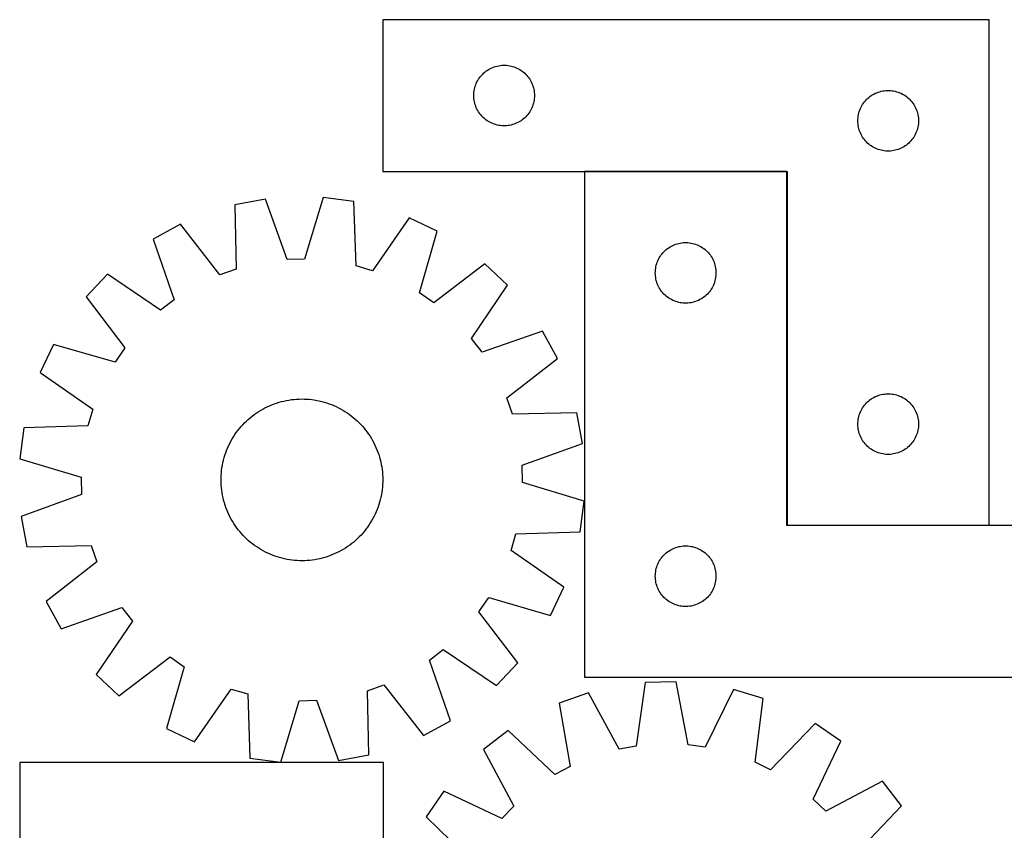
# Model space of a CAD drawing. Header units: millimetres. Extents: x 7 to 1493, y 7 to 2993.
# Tile 8 of 15: x 7 to 494, y 2580 to 2981. Entities that reach past the tile are written whole.
import ezdxf

# ---------------------------------------------------------------- set-up
doc = ezdxf.new("R2010")
doc.units = ezdxf.units.MM
doc.layers.add('COMMON', color=5, linetype='CONTINUOUS', true_color=0x0000ff)
doc.layers.add('CUT', color=7, linetype='CONTINUOUS', true_color=0x000000)

msp = doc.modelspace()

# ---------------------------------------------------------------- linework, layer by layer
at = {"layer": 'COMMON'}
for p, q in [((385.950011, 2905.786586), (285.950011, 2905.786586)), ((386.050012, 2730.886586), (386.050012, 2905.686585)), ((486.150012, 2730.786586), (386.150012, 2730.786586))]:
    msp.add_line(p, q, dxfattribs=at)
at = {"layer": 'CUT'}
for p, q in [((486.150012, 2980.886586), (186.150012, 2980.886586)), ((186.150012, 2980.886586), (186.150012, 2905.886586)), ((486.150012, 2730.886586), (486.150012, 2980.886586)), ((238.42812, 2956.246306), (239.100361, 2956.626768)), ((239.100361, 2956.626768), (239.791296, 2956.97212)), ((239.791296, 2956.97212), (240.499094, 2957.281446)), ((240.499094, 2957.281446), (241.221877, 2957.553925)), ((241.221877, 2957.553925), (241.957728, 2957.788834)), ((241.957728, 2957.788834), (242.704696, 2957.985552)), ((242.704696, 2957.985552), (243.460801, 2958.143555)), ((243.460801, 2958.143555), (244.224037, 2958.262426)), ((244.224037, 2958.262426), (244.99238, 2958.341849)), ((244.99238, 2958.341849), (245.763794, 2958.381613)), ((245.763794, 2958.381613), (246.536231, 2958.381613)), ((246.536231, 2958.381613), (247.307644, 2958.341849)), ((247.307644, 2958.341849), (248.075988, 2958.262426)), ((248.075988, 2958.262426), (248.839224, 2958.143555)), ((248.839224, 2958.143555), (249.595328, 2957.985552)), ((249.595328, 2957.985552), (250.342297, 2957.788834)), ((250.342297, 2957.788834), (251.078148, 2957.553925)), ((251.078148, 2957.553925), (251.800931, 2957.281446)), ((251.800931, 2957.281446), (252.508728, 2956.97212)), ((252.508728, 2956.97212), (253.199663, 2956.626768)), ((253.199663, 2956.626768), (253.871904, 2956.246306)), ((233.493379, 2951.437029), (233.924587, 2952.077903)), ((233.924587, 2952.077903), (234.388215, 2952.695728)), ((234.388215, 2952.695728), (234.883033, 2953.288868)), ((234.883033, 2953.288868), (235.407729, 2953.855749)), ((235.407729, 2953.855749), (235.960912, 2954.394867)), ((235.960912, 2954.394867), (236.541115, 2954.904793)), ((236.541115, 2954.904793), (237.146798, 2955.384175)), ((237.146798, 2955.384175), (237.776356, 2955.831741)), ((237.776356, 2955.831741), (238.42812, 2956.246306)), ((253.871904, 2956.246306), (254.523668, 2955.831741)), ((254.523668, 2955.831741), (255.153227, 2955.384175)), ((255.153227, 2955.384175), (255.75891, 2954.904793)), ((255.75891, 2954.904793), (256.339112, 2954.394867)), ((256.339112, 2954.394867), (256.892295, 2953.855749)), ((256.892295, 2953.855749), (257.416991, 2953.288868)), ((257.416991, 2953.288868), (257.911809, 2952.695728)), ((257.911809, 2952.695728), (258.375437, 2952.077903)), ((258.375437, 2952.077903), (258.806646, 2951.437029)), ((231.467177, 2946.454867), (231.644596, 2947.206653)), ((231.644596, 2947.206653), (231.860482, 2947.948309)), ((231.860482, 2947.948309), (232.11426, 2948.677867)), ((232.11426, 2948.677867), (232.405259, 2949.393395)), ((232.405259, 2949.393395), (232.732706, 2950.092993)), ((232.732706, 2950.092993), (233.095734, 2950.774807)), ((233.095734, 2950.774807), (233.493379, 2951.437029)), ((258.806646, 2951.437029), (259.204291, 2950.774807)), ((259.204291, 2950.774807), (259.567319, 2950.092993)), ((259.567319, 2950.092993), (259.894766, 2949.393395)), ((259.894766, 2949.393395), (260.185765, 2948.677867)), ((260.185765, 2948.677867), (260.439543, 2947.948309)), ((260.439543, 2947.948309), (260.655428, 2947.206653)), ((260.655428, 2947.206653), (260.832848, 2946.454867)), ((231.150012, 2943.386586), (231.169901, 2944.158768)), ((231.169901, 2942.614405), (231.150012, 2943.386586)), ((231.169901, 2944.158768), (231.229514, 2944.928901)), ((231.229514, 2941.844271), (231.169901, 2942.614405)), ((231.229514, 2944.928901), (231.328694, 2945.694945)), ((231.328694, 2945.694945), (231.467177, 2946.454867)), ((260.832848, 2946.454867), (260.971331, 2945.694945)), ((260.971331, 2945.694945), (261.07051, 2944.928901)), ((261.07051, 2944.928901), (261.130124, 2944.158768)), ((261.130124, 2942.614405), (261.07051, 2941.844271)), ((261.130124, 2944.158768), (261.150012, 2943.386586)), ((261.150012, 2943.386586), (261.130124, 2942.614405)), ((425.960912, 2941.894867), (426.541115, 2942.404793)), ((426.541115, 2942.404793), (427.146798, 2942.884175)), ((427.146798, 2942.884175), (427.776356, 2943.331741)), ((427.776356, 2943.331741), (428.42812, 2943.746306)), ((428.42812, 2943.746306), (429.100361, 2944.126768)), ((429.100361, 2944.126768), (429.791296, 2944.47212)), ((429.791296, 2944.47212), (430.499094, 2944.781446)), ((430.499094, 2944.781446), (431.221877, 2945.053925)), ((431.221877, 2945.053925), (431.957728, 2945.288834)), ((431.957728, 2945.288834), (432.704696, 2945.485552)), ((432.704696, 2945.485552), (433.460801, 2945.643555)), ((433.460801, 2945.643555), (434.224037, 2945.762426)), ((434.224037, 2945.762426), (434.99238, 2945.841849)), ((434.99238, 2945.841849), (435.763794, 2945.881613)), ((435.763794, 2945.881613), (436.536231, 2945.881613)), ((436.536231, 2945.881613), (437.307644, 2945.841849)), ((437.307644, 2945.841849), (438.075988, 2945.762426)), ((438.075988, 2945.762426), (438.839224, 2945.643555)), ((438.839224, 2945.643555), (439.595328, 2945.485552)), ((439.595328, 2945.485552), (440.342297, 2945.288834)), ((440.342297, 2945.288834), (441.078148, 2945.053925)), ((441.078148, 2945.053925), (441.800931, 2944.781446)), ((441.800931, 2944.781446), (442.508728, 2944.47212)), ((442.508728, 2944.47212), (443.199663, 2944.126768)), ((443.199663, 2944.126768), (443.871904, 2943.746306)), ((443.871904, 2943.746306), (444.523668, 2943.331741)), ((444.523668, 2943.331741), (445.153227, 2942.884175)), ((445.153227, 2942.884175), (445.75891, 2942.404793)), ((445.75891, 2942.404793), (446.339112, 2941.894867)), ((231.328694, 2941.078228), (231.229514, 2941.844271)), ((231.467177, 2940.318305), (231.328694, 2941.078228)), ((231.644596, 2939.566519), (231.467177, 2940.318305)), ((231.860482, 2938.824864), (231.644596, 2939.566519)), ((232.11426, 2938.095305), (231.860482, 2938.824864)), ((232.405259, 2937.379778), (232.11426, 2938.095305)), ((232.732706, 2936.680179), (232.405259, 2937.379778)), ((259.894766, 2937.379778), (259.567319, 2936.680179)), ((260.185765, 2938.095305), (259.894766, 2937.379778)), ((260.439543, 2938.824864), (260.185765, 2938.095305)), ((260.655428, 2939.566519), (260.439543, 2938.824864)), ((260.832848, 2940.318305), (260.655428, 2939.566519)), ((260.971331, 2941.078228), (260.832848, 2940.318305)), ((261.07051, 2941.844271), (260.971331, 2941.078228)), ((422.405259, 2936.893395), (422.732706, 2937.592993)), ((422.732706, 2937.592993), (423.095734, 2938.274807)), ((423.095734, 2938.274807), (423.493379, 2938.937029)), ((423.493379, 2938.937029), (423.924587, 2939.577903)), ((423.924587, 2939.577903), (424.388215, 2940.195728)), ((424.388215, 2940.195728), (424.883033, 2940.788868)), ((424.883033, 2940.788868), (425.407729, 2941.355749)), ((425.407729, 2941.355749), (425.960912, 2941.894867)), ((446.339112, 2941.894867), (446.892295, 2941.355749)), ((446.892295, 2941.355749), (447.416991, 2940.788868)), ((447.416991, 2940.788868), (447.911809, 2940.195728)), ((447.911809, 2940.195728), (448.375437, 2939.577903)), ((448.375437, 2939.577903), (448.806646, 2938.937029)), ((448.806646, 2938.937029), (449.204291, 2938.274807)), ((449.204291, 2938.274807), (449.567319, 2937.592993)), ((449.567319, 2937.592993), (449.894766, 2936.893395)), ((233.095734, 2935.998365), (232.732706, 2936.680179)), ((233.493379, 2935.336143), (233.095734, 2935.998365)), ((233.924587, 2934.69527), (233.493379, 2935.336143)), ((234.388215, 2934.077444), (233.924587, 2934.69527)), ((234.883033, 2933.484304), (234.388215, 2934.077444)), ((235.407729, 2932.917424), (234.883033, 2933.484304)), ((235.960912, 2932.378306), (235.407729, 2932.917424)), ((236.541115, 2931.86838), (235.960912, 2932.378306)), ((256.339112, 2932.378306), (255.75891, 2931.86838)), ((256.892295, 2932.917424), (256.339112, 2932.378306)), ((257.416991, 2933.484304), (256.892295, 2932.917424)), ((257.911809, 2934.077444), (257.416991, 2933.484304)), ((258.375437, 2934.69527), (257.911809, 2934.077444)), ((258.806646, 2935.336143), (258.375437, 2934.69527)), ((259.204291, 2935.998365), (258.806646, 2935.336143)), ((259.567319, 2936.680179), (259.204291, 2935.998365)), ((421.169901, 2931.658768), (421.229514, 2932.428901)), ((421.229514, 2932.428901), (421.328694, 2933.194945)), ((421.328694, 2933.194945), (421.467177, 2933.954867)), ((421.467177, 2933.954867), (421.644596, 2934.706653)), ((421.644596, 2934.706653), (421.860482, 2935.448309)), ((421.860482, 2935.448309), (422.11426, 2936.177867)), ((422.11426, 2936.177867), (422.405259, 2936.893395)), ((449.894766, 2936.893395), (450.185765, 2936.177867)), ((450.185765, 2936.177867), (450.439543, 2935.448309)), ((450.439543, 2935.448309), (450.655428, 2934.706653)), ((450.655428, 2934.706653), (450.832848, 2933.954867)), ((450.832848, 2933.954867), (450.971331, 2933.194945)), ((450.971331, 2933.194945), (451.07051, 2932.428901)), ((451.07051, 2932.428901), (451.130124, 2931.658768)), ((237.146798, 2931.388998), (236.541115, 2931.86838)), ((237.776356, 2930.941431), (237.146798, 2931.388998)), ((238.42812, 2930.526867), (237.776356, 2930.941431)), ((239.100361, 2930.146404), (238.42812, 2930.526867)), ((239.791296, 2929.801052), (239.100361, 2930.146404)), ((240.499094, 2929.491727), (239.791296, 2929.801052)), ((241.221877, 2929.219248), (240.499094, 2929.491727)), ((241.957728, 2928.984338), (241.221877, 2929.219248)), ((242.704696, 2928.787621), (241.957728, 2928.984338)), ((243.460801, 2928.629617), (242.704696, 2928.787621)), ((244.224037, 2928.510746), (243.460801, 2928.629617)), ((244.99238, 2928.431323), (244.224037, 2928.510746)), ((245.763794, 2928.391559), (244.99238, 2928.431323)), ((246.536231, 2928.391559), (245.763794, 2928.391559)), ((247.307644, 2928.431323), (246.536231, 2928.391559)), ((248.075988, 2928.510746), (247.307644, 2928.431323)), ((248.839224, 2928.629617), (248.075988, 2928.510746)), ((249.595328, 2928.787621), (248.839224, 2928.629617)), ((250.342297, 2928.984338), (249.595328, 2928.787621)), ((251.078148, 2929.219248), (250.342297, 2928.984338)), ((251.800931, 2929.491727), (251.078148, 2929.219248)), ((252.508728, 2929.801052), (251.800931, 2929.491727)), ((253.199663, 2930.146404), (252.508728, 2929.801052)), ((253.871904, 2930.526867), (253.199663, 2930.146404)), ((254.523668, 2930.941431), (253.871904, 2930.526867)), ((255.153227, 2931.388998), (254.523668, 2930.941431)), ((255.75891, 2931.86838), (255.153227, 2931.388998)), ((421.150012, 2930.886586), (421.169901, 2931.658768)), ((421.169901, 2930.114405), (421.150012, 2930.886586)), ((421.229514, 2929.344271), (421.169901, 2930.114405)), ((421.328694, 2928.578228), (421.229514, 2929.344271)), ((421.467177, 2927.818305), (421.328694, 2928.578228)), ((421.644596, 2927.066519), (421.467177, 2927.818305)), ((450.832848, 2927.818305), (450.655428, 2927.066519)), ((450.971331, 2928.578228), (450.832848, 2927.818305)), ((451.07051, 2929.344271), (450.971331, 2928.578228)), ((451.130124, 2930.114405), (451.07051, 2929.344271)), ((451.130124, 2931.658768), (451.150012, 2930.886586)), ((451.150012, 2930.886586), (451.130124, 2930.114405)), ((421.860482, 2926.324864), (421.644596, 2927.066519)), ((422.11426, 2925.595305), (421.860482, 2926.324864)), ((422.405259, 2924.879778), (422.11426, 2925.595305)), ((422.732706, 2924.180179), (422.405259, 2924.879778)), ((423.095734, 2923.498365), (422.732706, 2924.180179)), ((423.493379, 2922.836143), (423.095734, 2923.498365)), ((423.924587, 2922.19527), (423.493379, 2922.836143)), ((448.806646, 2922.836143), (448.375437, 2922.19527)), ((449.204291, 2923.498365), (448.806646, 2922.836143)), ((449.567319, 2924.180179), (449.204291, 2923.498365)), ((449.894766, 2924.879778), (449.567319, 2924.180179)), ((450.185765, 2925.595305), (449.894766, 2924.879778)), ((450.439543, 2926.324864), (450.185765, 2925.595305)), ((450.655428, 2927.066519), (450.439543, 2926.324864)), ((424.388215, 2921.577444), (423.924587, 2922.19527)), ((424.883033, 2920.984304), (424.388215, 2921.577444)), ((425.407729, 2920.417424), (424.883033, 2920.984304)), ((425.960912, 2919.878306), (425.407729, 2920.417424)), ((426.541115, 2919.36838), (425.960912, 2919.878306)), ((427.146798, 2918.888998), (426.541115, 2919.36838)), ((427.776356, 2918.441431), (427.146798, 2918.888998)), ((428.42812, 2918.026867), (427.776356, 2918.441431)), ((429.100361, 2917.646404), (428.42812, 2918.026867)), ((429.791296, 2917.301052), (429.100361, 2917.646404)), ((443.199663, 2917.646404), (442.508728, 2917.301052)), ((443.871904, 2918.026867), (443.199663, 2917.646404)), ((444.523668, 2918.441431), (443.871904, 2918.026867)), ((445.153227, 2918.888998), (444.523668, 2918.441431)), ((445.75891, 2919.36838), (445.153227, 2918.888998)), ((446.339112, 2919.878306), (445.75891, 2919.36838)), ((446.892295, 2920.417424), (446.339112, 2919.878306)), ((447.416991, 2920.984304), (446.892295, 2920.417424)), ((447.911809, 2921.577444), (447.416991, 2920.984304)), ((448.375437, 2922.19527), (447.911809, 2921.577444)), ((430.499094, 2916.991727), (429.791296, 2917.301052)), ((431.221877, 2916.719248), (430.499094, 2916.991727)), ((431.957728, 2916.484338), (431.221877, 2916.719248)), ((432.704696, 2916.287621), (431.957728, 2916.484338)), ((433.460801, 2916.129617), (432.704696, 2916.287621)), ((434.224037, 2916.010746), (433.460801, 2916.129617)), ((434.99238, 2915.931323), (434.224037, 2916.010746)), ((435.763794, 2915.891559), (434.99238, 2915.931323)), ((436.536231, 2915.891559), (435.763794, 2915.891559)), ((437.307644, 2915.931323), (436.536231, 2915.891559)), ((438.075988, 2916.010746), (437.307644, 2915.931323)), ((438.839224, 2916.129617), (438.075988, 2916.010746)), ((439.595328, 2916.287621), (438.839224, 2916.129617)), ((440.342297, 2916.484338), (439.595328, 2916.287621)), ((441.078148, 2916.719248), (440.342297, 2916.484338)), ((441.800931, 2916.991727), (441.078148, 2916.719248)), ((442.508728, 2917.301052), (441.800931, 2916.991727)), ((186.150012, 2905.886586), (386.150012, 2905.886586)), ((385.950011, 2905.686585), (285.950011, 2905.686585)), ((285.950011, 2905.686585), (285.950011, 2655.686585)), ((385.950011, 2730.686585), (385.950011, 2905.686585)), ((386.150012, 2905.886586), (386.150012, 2730.886586)), ((128.062334, 2892.147629), (112.936901, 2889.327734)), ((112.936901, 2889.327734), (113.626804, 2857.570864)), ((138.862157, 2862.275592), (128.062334, 2892.147629)), ((156.590596, 2892.924884), (147.43332, 2862.509114)), ((171.847133, 2890.932748), (156.590596, 2892.924884)), ((172.887408, 2859.185424), (171.847133, 2890.932748)), ((86.045097, 2879.772803), (72.531351, 2872.416907)), ((105.547305, 2854.700136), (86.045097, 2879.772803)), ((199.219307, 2882.856243), (181.111231, 2856.758881)), ((213.113533, 2876.24708), (199.219307, 2882.856243)), ((204.29243, 2845.732118), (213.113533, 2876.24708)), ((72.531351, 2872.416907), (83.0009, 2842.42752)), ((328.228119, 2868.546305), (328.90036, 2868.926767)), ((328.90036, 2868.926767), (329.591295, 2869.272119)), ((329.591295, 2869.272119), (330.299093, 2869.581445)), ((330.299093, 2869.581445), (331.021876, 2869.853924)), ((331.021876, 2869.853924), (331.757727, 2870.088833)), ((331.757727, 2870.088833), (332.504695, 2870.285551)), ((332.504695, 2870.285551), (333.2608, 2870.443554)), ((333.2608, 2870.443554), (334.024036, 2870.562425)), ((334.024036, 2870.562425), (334.792379, 2870.641848)), ((334.792379, 2870.641848), (335.563793, 2870.681612)), ((335.563793, 2870.681612), (336.33623, 2870.681612)), ((336.33623, 2870.681612), (337.107643, 2870.641848)), ((337.107643, 2870.641848), (337.875987, 2870.562425)), ((337.875987, 2870.562425), (338.639223, 2870.443554)), ((338.639223, 2870.443554), (339.395327, 2870.285551)), ((339.395327, 2870.285551), (340.142296, 2870.088833)), ((340.142296, 2870.088833), (340.878147, 2869.853924)), ((340.878147, 2869.853924), (341.60093, 2869.581445)), ((341.60093, 2869.581445), (342.308727, 2869.272119)), ((342.308727, 2869.272119), (342.999662, 2868.926767)), ((342.999662, 2868.926767), (343.671903, 2868.546305)), ((323.293378, 2863.737028), (323.724586, 2864.377902)), ((323.724586, 2864.377902), (324.188214, 2864.995727)), ((324.188214, 2864.995727), (324.683032, 2865.588867)), ((324.683032, 2865.588867), (325.207728, 2866.155748)), ((325.207728, 2866.155748), (325.760911, 2866.694866)), ((325.760911, 2866.694866), (326.341114, 2867.204792)), ((326.341114, 2867.204792), (326.946797, 2867.684174)), ((326.946797, 2867.684174), (327.576355, 2868.13174)), ((327.576355, 2868.13174), (328.228119, 2868.546305)), ((343.671903, 2868.546305), (344.323667, 2868.13174)), ((344.323667, 2868.13174), (344.953226, 2867.684174)), ((344.953226, 2867.684174), (345.558909, 2867.204792)), ((345.558909, 2867.204792), (346.139111, 2866.694866)), ((346.139111, 2866.694866), (346.692294, 2866.155748)), ((346.692294, 2866.155748), (347.21699, 2865.588867)), ((347.21699, 2865.588867), (347.711808, 2864.995727)), ((347.711808, 2864.995727), (348.175436, 2864.377902)), ((348.175436, 2864.377902), (348.606645, 2863.737028)), ((147.43332, 2862.509114), (138.862157, 2862.275592)), ((181.111231, 2856.758881), (172.887408, 2859.185424)), ((236.65024, 2860.107401), (211.363907, 2840.883038)), ((247.82209, 2849.528161), (236.65024, 2860.107401)), ((321.267176, 2858.754866), (321.444595, 2859.506652)), ((321.444595, 2859.506652), (321.660481, 2860.248308)), ((321.660481, 2860.248308), (321.914259, 2860.977866)), ((321.914259, 2860.977866), (322.205258, 2861.693394)), ((322.205258, 2861.693394), (322.532705, 2862.392992)), ((322.532705, 2862.392992), (322.895733, 2863.074806)), ((322.895733, 2863.074806), (323.293378, 2863.737028)), ((348.606645, 2863.737028), (349.00429, 2863.074806)), ((349.00429, 2863.074806), (349.367318, 2862.392992)), ((349.367318, 2862.392992), (349.694765, 2861.693394)), ((349.694765, 2861.693394), (349.985764, 2860.977866)), ((349.985764, 2860.977866), (350.239542, 2860.248308)), ((350.239542, 2860.248308), (350.455427, 2859.506652)), ((350.455427, 2859.506652), (350.632847, 2858.754866)), ((49.908361, 2855.019603), (39.329122, 2843.847753)), ((76.203944, 2837.200594), (49.908361, 2855.019603)), ((113.626804, 2857.570864), (105.547305, 2854.700136)), ((320.950011, 2855.686585), (320.9699, 2856.458767)), ((320.9699, 2854.914404), (320.950011, 2855.686585)), ((320.9699, 2856.458767), (321.029513, 2857.2289)), ((321.029513, 2854.14427), (320.9699, 2854.914404)), ((321.029513, 2857.2289), (321.128693, 2857.994944)), ((321.128693, 2857.994944), (321.267176, 2858.754866)), ((350.632847, 2858.754866), (350.77133, 2857.994944)), ((350.77133, 2857.994944), (350.870509, 2857.2289)), ((350.870509, 2857.2289), (350.930123, 2856.458767)), ((350.930123, 2854.914404), (350.870509, 2854.14427)), ((350.930123, 2856.458767), (350.950011, 2855.686585)), ((350.950011, 2855.686585), (350.930123, 2854.914404)), ((230.003081, 2823.232579), (247.82209, 2849.528161)), ((321.128693, 2853.378227), (321.029513, 2854.14427)), ((321.267176, 2852.618304), (321.128693, 2853.378227)), ((321.444595, 2851.866518), (321.267176, 2852.618304)), ((321.660481, 2851.124863), (321.444595, 2851.866518)), ((321.914259, 2850.395304), (321.660481, 2851.124863)), ((322.205258, 2849.679777), (321.914259, 2850.395304)), ((322.532705, 2848.980178), (322.205258, 2849.679777)), ((349.694765, 2849.679777), (349.367318, 2848.980178)), ((349.985764, 2850.395304), (349.694765, 2849.679777)), ((350.239542, 2851.124863), (349.985764, 2850.395304)), ((350.455427, 2851.866518), (350.239542, 2851.124863)), ((350.632847, 2852.618304), (350.455427, 2851.866518)), ((350.77133, 2853.378227), (350.632847, 2852.618304)), ((350.870509, 2854.14427), (350.77133, 2853.378227)), ((211.363907, 2840.883038), (204.29243, 2845.732118)), ((322.895733, 2848.298364), (322.532705, 2848.980178)), ((323.293378, 2847.636142), (322.895733, 2848.298364)), ((323.724586, 2846.995269), (323.293378, 2847.636142)), ((324.188214, 2846.377443), (323.724586, 2846.995269)), ((324.683032, 2845.784303), (324.188214, 2846.377443)), ((325.207728, 2845.217423), (324.683032, 2845.784303)), ((325.760911, 2844.678305), (325.207728, 2845.217423)), ((326.341114, 2844.168379), (325.760911, 2844.678305)), ((346.139111, 2844.678305), (345.558909, 2844.168379)), ((346.692294, 2845.217423), (346.139111, 2844.678305)), ((347.21699, 2845.784303), (346.692294, 2845.217423)), ((347.711808, 2846.377443), (347.21699, 2845.784303)), ((348.175436, 2846.995269), (347.711808, 2846.377443)), ((348.606645, 2847.636142), (348.175436, 2846.995269)), ((349.00429, 2848.298364), (348.606645, 2847.636142)), ((349.367318, 2848.980178), (349.00429, 2848.298364)), ((39.329122, 2843.847753), (58.553484, 2818.56142)), ((83.0009, 2842.42752), (76.203944, 2837.200594)), ((326.946797, 2843.688997), (326.341114, 2844.168379)), ((327.576355, 2843.24143), (326.946797, 2843.688997)), ((328.228119, 2842.826866), (327.576355, 2843.24143)), ((328.90036, 2842.446403), (328.228119, 2842.826866)), ((329.591295, 2842.101051), (328.90036, 2842.446403)), ((330.299093, 2841.791726), (329.591295, 2842.101051)), ((331.021876, 2841.519247), (330.299093, 2841.791726)), ((331.757727, 2841.284337), (331.021876, 2841.519247)), ((332.504695, 2841.08762), (331.757727, 2841.284337)), ((333.2608, 2840.929616), (332.504695, 2841.08762)), ((334.024036, 2840.810745), (333.2608, 2840.929616)), ((334.792379, 2840.731322), (334.024036, 2840.810745)), ((335.563793, 2840.691558), (334.792379, 2840.731322)), ((336.33623, 2840.691558), (335.563793, 2840.691558)), ((337.107643, 2840.731322), (336.33623, 2840.691558)), ((337.875987, 2840.810745), (337.107643, 2840.731322)), ((338.639223, 2840.929616), (337.875987, 2840.810745)), ((339.395327, 2841.08762), (338.639223, 2840.929616)), ((340.142296, 2841.284337), (339.395327, 2841.08762)), ((340.878147, 2841.519247), (340.142296, 2841.284337)), ((341.60093, 2841.791726), (340.878147, 2841.519247)), ((342.308727, 2842.101051), (341.60093, 2841.791726)), ((342.999662, 2842.446403), (342.308727, 2842.101051)), ((343.671903, 2842.826866), (342.999662, 2842.446403)), ((344.323667, 2843.24143), (343.671903, 2842.826866)), ((344.953226, 2843.688997), (344.323667, 2843.24143)), ((345.558909, 2844.168379), (344.953226, 2843.688997)), ((265.219394, 2826.905172), (235.230008, 2816.435623)), ((272.57529, 2813.391426), (265.219394, 2826.905172)), ((23.189443, 2820.311046), (16.580279, 2806.41682)), ((53.704404, 2811.489943), (23.189443, 2820.311046)), ((235.230008, 2816.435623), (230.003081, 2823.232579)), ((58.553484, 2818.56142), (53.704404, 2811.489943)), ((247.502623, 2793.889217), (272.57529, 2813.391426)), ((16.580279, 2806.41682), (42.677641, 2788.308744)), ((434.99238, 2795.841849), (435.763794, 2795.881613)), ((435.763794, 2795.881613), (436.536231, 2795.881613)), ((436.536231, 2795.881613), (437.307644, 2795.841849)), ((132.431718, 2790.902181), (133.61905, 2791.313579)), ((133.61905, 2791.313579), (134.818719, 2791.687478)), ((134.818719, 2791.687478), (136.029541, 2792.023511)), ((136.029541, 2792.023511), (137.25032, 2792.321345)), ((137.25032, 2792.321345), (138.479852, 2792.580687)), ((138.479852, 2792.580687), (139.716923, 2792.80128)), ((139.716923, 2792.80128), (140.960313, 2792.982907)), ((140.960313, 2792.982907), (142.208795, 2793.125388)), ((142.208795, 2793.125388), (143.461136, 2793.228583)), ((143.461136, 2793.228583), (144.7161, 2793.292391)), ((144.7161, 2793.292391), (145.972449, 2793.316747)), ((145.972449, 2793.316747), (147.228944, 2793.301629)), ((147.228944, 2793.301629), (148.484343, 2793.247051)), ((148.484343, 2793.247051), (149.737409, 2793.153066)), ((149.737409, 2793.153066), (150.986904, 2793.019769)), ((150.986904, 2793.019769), (152.231596, 2792.847289)), ((152.231596, 2792.847289), (153.470256, 2792.635798)), ((153.470256, 2792.635798), (154.701661, 2792.385504)), ((154.701661, 2792.385504), (155.924597, 2792.096654)), ((155.924597, 2792.096654), (157.137857, 2791.769533)), ((157.137857, 2791.769533), (158.340243, 2791.404464)), ((158.340243, 2791.404464), (159.530568, 2791.001808)), ((159.530568, 2791.001808), (160.707659, 2790.561961)), ((250.373351, 2785.809719), (247.502623, 2793.889217)), ((424.883033, 2790.788868), (425.407729, 2791.355749)), ((425.407729, 2791.355749), (425.960912, 2791.894867)), ((425.960912, 2791.894867), (426.541115, 2792.404793)), ((426.541115, 2792.404793), (427.146798, 2792.884175)), ((427.146798, 2792.884175), (427.776356, 2793.331741)), ((427.776356, 2793.331741), (428.42812, 2793.746306)), ((428.42812, 2793.746306), (429.100361, 2794.126768)), ((429.100361, 2794.126768), (429.791296, 2794.47212)), ((429.791296, 2794.47212), (430.499094, 2794.781446)), ((430.499094, 2794.781446), (431.221877, 2795.053925)), ((431.221877, 2795.053925), (431.957728, 2795.288834)), ((431.957728, 2795.288834), (432.704696, 2795.485552)), ((432.704696, 2795.485552), (433.460801, 2795.643555)), ((433.460801, 2795.643555), (434.224037, 2795.762426)), ((434.224037, 2795.762426), (434.99238, 2795.841849)), ((437.307644, 2795.841849), (438.075988, 2795.762426)), ((438.075988, 2795.762426), (438.839224, 2795.643555)), ((438.839224, 2795.643555), (439.595328, 2795.485552)), ((439.595328, 2795.485552), (440.342297, 2795.288834)), ((440.342297, 2795.288834), (441.078148, 2795.053925)), ((441.078148, 2795.053925), (441.800931, 2794.781446)), ((441.800931, 2794.781446), (442.508728, 2794.47212)), ((442.508728, 2794.47212), (443.199663, 2794.126768)), ((443.199663, 2794.126768), (443.871904, 2793.746306)), ((443.871904, 2793.746306), (444.523668, 2793.331741)), ((444.523668, 2793.331741), (445.153227, 2792.884175)), ((445.153227, 2792.884175), (445.75891, 2792.404793)), ((445.75891, 2792.404793), (446.339112, 2791.894867)), ((446.339112, 2791.894867), (446.892295, 2791.355749)), ((446.892295, 2791.355749), (447.416991, 2790.788868)), ((42.677641, 2788.308744), (40.251099, 2780.084921)), ((122.489283, 2785.591042), (123.514695, 2786.31736)), ((123.514695, 2786.31736), (124.562415, 2787.01111)), ((124.562415, 2787.01111), (125.631409, 2787.671609)), ((125.631409, 2787.671609), (126.720622, 2788.298203)), ((126.720622, 2788.298203), (127.82898, 2788.890276)), ((127.82898, 2788.890276), (128.955388, 2789.447242)), ((128.955388, 2789.447242), (130.098736, 2789.968552)), ((130.098736, 2789.968552), (131.257893, 2790.453691)), ((131.257893, 2790.453691), (132.431718, 2790.902181)), ((160.707659, 2790.561961), (161.870352, 2790.085358)), ((161.870352, 2790.085358), (163.017501, 2789.572469)), ((163.017501, 2789.572469), (164.147975, 2789.0238)), ((164.147975, 2789.0238), (165.260656, 2788.439893)), ((165.260656, 2788.439893), (166.354447, 2787.821324)), ((166.354447, 2787.821324), (167.428269, 2787.168703)), ((167.428269, 2787.168703), (168.481061, 2786.482675)), ((168.481061, 2786.482675), (169.511786, 2785.763916)), ((282.130221, 2786.499622), (250.373351, 2785.809719)), ((284.950116, 2771.374188), (282.130221, 2786.499622)), ((421.860482, 2785.448309), (422.11426, 2786.177867)), ((422.11426, 2786.177867), (422.405259, 2786.893395)), ((422.405259, 2786.893395), (422.732706, 2787.592993)), ((422.732706, 2787.592993), (423.095734, 2788.274807)), ((423.095734, 2788.274807), (423.493379, 2788.937029)), ((423.493379, 2788.937029), (423.924587, 2789.577903)), ((423.924587, 2789.577903), (424.388215, 2790.195728)), ((424.388215, 2790.195728), (424.883033, 2790.788868)), ((447.416991, 2790.788868), (447.911809, 2790.195728)), ((447.911809, 2790.195728), (448.375437, 2789.577903)), ((448.375437, 2789.577903), (448.806646, 2788.937029)), ((448.806646, 2788.937029), (449.204291, 2788.274807)), ((449.204291, 2788.274807), (449.567319, 2787.592993)), ((449.567319, 2787.592993), (449.894766, 2786.893395)), ((449.894766, 2786.893395), (450.185765, 2786.177867)), ((450.185765, 2786.177867), (450.439543, 2785.448309)), ((116.86029, 2780.591518), (117.731441, 2781.497114)), ((117.731441, 2781.497114), (118.630607, 2782.374899)), ((118.630607, 2782.374899), (119.556901, 2783.224008)), ((119.556901, 2783.224008), (120.509409, 2784.043602)), ((120.509409, 2784.043602), (121.487192, 2784.832873)), ((121.487192, 2784.832873), (122.489283, 2785.591042)), ((169.511786, 2785.763916), (170.519425, 2785.013136)), ((170.519425, 2785.013136), (171.502984, 2784.231076)), ((171.502984, 2784.231076), (172.461493, 2783.418507)), ((172.461493, 2783.418507), (173.394005, 2782.576232)), ((173.394005, 2782.576232), (174.299601, 2781.705082)), ((174.299601, 2781.705082), (175.177386, 2780.805916)), ((421.150012, 2780.886586), (421.169901, 2781.658768)), ((421.169901, 2781.658768), (421.229514, 2782.428901)), ((421.229514, 2782.428901), (421.328694, 2783.194945)), ((421.328694, 2783.194945), (421.467177, 2783.954867)), ((421.467177, 2783.954867), (421.644596, 2784.706653)), ((421.644596, 2784.706653), (421.860482, 2785.448309)), ((450.439543, 2785.448309), (450.655428, 2784.706653)), ((450.655428, 2784.706653), (450.832848, 2783.954867)), ((450.832848, 2783.954867), (450.971331, 2783.194945)), ((450.971331, 2783.194945), (451.07051, 2782.428901)), ((451.07051, 2782.428901), (451.130124, 2781.658768)), ((451.130124, 2781.658768), (451.150012, 2780.886586)), ((8.503775, 2779.044646), (6.511639, 2763.788109)), ((40.251099, 2780.084921), (8.503775, 2779.044646)), ((112.953848, 2775.678574), (113.672607, 2776.709298)), ((113.672607, 2776.709298), (114.423386, 2777.716937)), ((114.423386, 2777.716937), (115.205447, 2778.700497)), ((115.205447, 2778.700497), (116.018015, 2779.659006)), ((116.018015, 2779.659006), (116.86029, 2780.591518)), ((175.177386, 2780.805916), (176.026495, 2779.879622)), ((176.026495, 2779.879622), (176.846089, 2778.927113)), ((176.846089, 2778.927113), (177.63536, 2777.949331)), ((177.63536, 2777.949331), (178.393529, 2776.947239)), ((178.393529, 2776.947239), (179.119847, 2775.921828)), ((421.169901, 2780.114405), (421.150012, 2780.886586)), ((421.229514, 2779.344271), (421.169901, 2780.114405)), ((421.328694, 2778.578228), (421.229514, 2779.344271)), ((421.467177, 2777.818305), (421.328694, 2778.578228)), ((421.644596, 2777.066519), (421.467177, 2777.818305)), ((421.860482, 2776.324864), (421.644596, 2777.066519)), ((450.655428, 2777.066519), (450.439543, 2776.324864)), ((450.832848, 2777.818305), (450.655428, 2777.066519)), ((450.971331, 2778.578228), (450.832848, 2777.818305)), ((451.07051, 2779.344271), (450.971331, 2778.578228)), ((451.130124, 2780.114405), (451.07051, 2779.344271)), ((451.150012, 2780.886586), (451.130124, 2780.114405)), ((110.412723, 2771.345487), (110.99663, 2772.458169)), ((110.99663, 2772.458169), (111.615199, 2773.55196)), ((111.615199, 2773.55196), (112.26782, 2774.625782)), ((112.26782, 2774.625782), (112.953848, 2775.678574)), ((179.119847, 2775.921828), (179.813597, 2774.874108)), ((179.813597, 2774.874108), (180.474096, 2773.805114)), ((180.474096, 2773.805114), (181.100691, 2772.7159)), ((181.100691, 2772.7159), (181.692763, 2771.607543)), ((181.692763, 2771.607543), (182.249729, 2770.481134)), ((422.11426, 2775.595305), (421.860482, 2776.324864)), ((422.405259, 2774.879778), (422.11426, 2775.595305)), ((422.732706, 2774.180179), (422.405259, 2774.879778)), ((423.095734, 2773.498365), (422.732706, 2774.180179)), ((423.493379, 2772.836143), (423.095734, 2773.498365)), ((423.924587, 2772.19527), (423.493379, 2772.836143)), ((424.388215, 2771.577444), (423.924587, 2772.19527)), ((424.883033, 2770.984304), (424.388215, 2771.577444)), ((447.911809, 2771.577444), (447.416991, 2770.984304)), ((448.375437, 2772.19527), (447.911809, 2771.577444)), ((448.806646, 2772.836143), (448.375437, 2772.19527)), ((449.204291, 2773.498365), (448.806646, 2772.836143)), ((449.567319, 2774.180179), (449.204291, 2773.498365)), ((449.894766, 2774.879778), (449.567319, 2774.180179)), ((450.185765, 2775.595305), (449.894766, 2774.879778)), ((450.439543, 2776.324864), (450.185765, 2775.595305)), ((108.032059, 2765.537756), (108.434715, 2766.728081)), ((108.434715, 2766.728081), (108.874562, 2767.905171)), ((108.874562, 2767.905171), (109.351165, 2769.067865)), ((109.351165, 2769.067865), (109.864054, 2770.215014)), ((109.864054, 2770.215014), (110.412723, 2771.345487)), ((182.249729, 2770.481134), (182.771039, 2769.337787)), ((182.771039, 2769.337787), (183.256178, 2768.178629)), ((183.256178, 2768.178629), (183.704668, 2767.004805)), ((183.704668, 2767.004805), (184.116066, 2765.817472)), ((255.078079, 2760.574366), (284.950116, 2771.374188)), ((425.407729, 2770.417424), (424.883033, 2770.984304)), ((425.960912, 2769.878306), (425.407729, 2770.417424)), ((426.541115, 2769.36838), (425.960912, 2769.878306)), ((427.146798, 2768.888998), (426.541115, 2769.36838)), ((427.776356, 2768.441431), (427.146798, 2768.888998)), ((428.42812, 2768.026867), (427.776356, 2768.441431)), ((429.100361, 2767.646404), (428.42812, 2768.026867)), ((429.791296, 2767.301052), (429.100361, 2767.646404)), ((430.499094, 2766.991727), (429.791296, 2767.301052)), ((431.221877, 2766.719248), (430.499094, 2766.991727)), ((431.957728, 2766.484338), (431.221877, 2766.719248)), ((441.078148, 2766.719248), (440.342297, 2766.484338)), ((441.800931, 2766.991727), (441.078148, 2766.719248)), ((442.508728, 2767.301052), (441.800931, 2766.991727)), ((443.199663, 2767.646404), (442.508728, 2767.301052)), ((443.871904, 2768.026867), (443.199663, 2767.646404)), ((444.523668, 2768.441431), (443.871904, 2768.026867)), ((445.153227, 2768.888998), (444.523668, 2768.441431)), ((445.75891, 2769.36838), (445.153227, 2768.888998)), ((446.339112, 2769.878306), (445.75891, 2769.36838)), ((446.892295, 2770.417424), (446.339112, 2769.878306)), ((447.416991, 2770.984304), (446.892295, 2770.417424)), ((6.511639, 2763.788109), (36.927409, 2754.630833)), ((106.800725, 2760.667769), (107.051019, 2761.899174)), ((107.051019, 2761.899174), (107.339869, 2763.12211)), ((107.339869, 2763.12211), (107.66699, 2764.33537)), ((107.66699, 2764.33537), (108.032059, 2765.537756)), ((184.116066, 2765.817472), (184.489965, 2764.617803)), ((184.489965, 2764.617803), (184.825998, 2763.406982)), ((184.825998, 2763.406982), (185.123832, 2762.186203)), ((185.123832, 2762.186203), (185.383174, 2760.956671)), ((432.704696, 2766.287621), (431.957728, 2766.484338)), ((433.460801, 2766.129617), (432.704696, 2766.287621)), ((434.224037, 2766.010746), (433.460801, 2766.129617)), ((434.99238, 2765.931323), (434.224037, 2766.010746)), ((435.763794, 2765.891559), (434.99238, 2765.931323)), ((436.536231, 2765.891559), (435.763794, 2765.891559)), ((437.307644, 2765.931323), (436.536231, 2765.891559)), ((438.075988, 2766.010746), (437.307644, 2765.931323)), ((438.839224, 2766.129617), (438.075988, 2766.010746)), ((439.595328, 2766.287621), (438.839224, 2766.129617)), ((440.342297, 2766.484338), (439.595328, 2766.287621)), ((106.189472, 2755.681856), (106.283456, 2756.934922)), ((106.283456, 2756.934922), (106.416754, 2758.184417)), ((106.416754, 2758.184417), (106.589234, 2759.429109)), ((106.589234, 2759.429109), (106.800725, 2760.667769)), ((185.383174, 2760.956671), (185.603767, 2759.719599)), ((185.603767, 2759.719599), (185.785394, 2758.476209)), ((185.785394, 2758.476209), (185.927875, 2757.227728)), ((185.927875, 2757.227728), (186.03107, 2755.975387)), ((255.311601, 2752.003203), (255.078079, 2760.574366)), ((36.927409, 2754.630833), (37.160931, 2746.05967)), ((106.119775, 2753.169962), (106.134893, 2754.426457)), ((106.144132, 2751.913613), (106.119775, 2753.169962)), ((106.134893, 2754.426457), (106.189472, 2755.681856)), ((186.03107, 2755.975387), (186.094878, 2754.720423)), ((186.104116, 2752.207579), (186.049538, 2750.952179)), ((186.094878, 2754.720423), (186.119235, 2753.464073)), ((186.119235, 2753.464073), (186.104116, 2752.207579)), ((106.207939, 2750.658648), (106.144132, 2751.913613)), ((106.311135, 2749.406308), (106.207939, 2750.658648)), ((106.453616, 2748.157826), (106.311135, 2749.406308)), ((106.635243, 2746.914436), (106.453616, 2748.157826)), ((185.649776, 2747.204927), (185.438285, 2745.966267)), ((185.822256, 2748.449618), (185.649776, 2747.204927)), ((185.955553, 2749.699114), (185.822256, 2748.449618)), ((186.049538, 2750.952179), (185.955553, 2749.699114)), ((285.727371, 2742.845927), (255.311601, 2752.003203)), ((37.160931, 2746.05967), (7.288894, 2735.259847)), ((106.855836, 2745.677365), (106.635243, 2746.914436)), ((107.115177, 2744.447833), (106.855836, 2745.677365)), ((107.413011, 2743.227054), (107.115177, 2744.447833)), ((107.749044, 2742.016232), (107.413011, 2743.227054)), ((184.57202, 2742.298666), (184.206951, 2741.09628)), ((184.899141, 2743.511925), (184.57202, 2742.298666)), ((185.187991, 2744.734861), (184.899141, 2743.511925)), ((185.438285, 2745.966267), (185.187991, 2744.734861)), ((283.735235, 2727.589389), (285.727371, 2742.845927)), ((108.122944, 2740.816563), (107.749044, 2742.016232)), ((108.534342, 2739.629231), (108.122944, 2740.816563)), ((108.982832, 2738.455406), (108.534342, 2739.629231)), ((109.467971, 2737.296249), (108.982832, 2738.455406)), ((182.887845, 2737.566171), (182.374956, 2736.419021)), ((183.364448, 2738.728864), (182.887845, 2737.566171)), ((183.804295, 2739.905954), (183.364448, 2738.728864)), ((184.206951, 2741.09628), (183.804295, 2739.905954)), ((7.288894, 2735.259847), (10.108789, 2720.134414)), ((109.989281, 2736.152901), (109.467971, 2737.296249)), ((110.546247, 2735.026493), (109.989281, 2736.152901)), ((111.138319, 2733.918135), (110.546247, 2735.026493)), ((111.764914, 2732.828922), (111.138319, 2733.918135)), ((112.425412, 2731.759928), (111.764914, 2732.828922)), ((180.623811, 2733.082076), (179.97119, 2732.008254)), ((181.24238, 2734.175867), (180.623811, 2733.082076)), ((181.826287, 2735.288548), (181.24238, 2734.175867)), ((182.374956, 2736.419021), (181.826287, 2735.288548)), ((113.119163, 2730.712208), (112.425412, 2731.759928)), ((113.845481, 2729.686796), (113.119163, 2730.712208)), ((114.603649, 2728.684705), (113.845481, 2729.686796)), ((115.39292, 2727.706922), (114.603649, 2728.684705)), ((116.212514, 2726.754414), (115.39292, 2727.706922)), ((177.033563, 2727.933539), (176.220995, 2726.97503)), ((177.815623, 2728.917098), (177.033563, 2727.933539)), ((178.566403, 2729.924737), (177.815623, 2728.917098)), ((179.285162, 2730.955461), (178.566403, 2729.924737)), ((179.97119, 2732.008254), (179.285162, 2730.955461)), ((585.950011, 2730.686585), (385.950011, 2730.686585)), ((386.150012, 2730.886586), (486.150012, 2730.886586)), ((117.061623, 2725.82812), (116.212514, 2726.754414)), ((117.939409, 2724.928954), (117.061623, 2725.82812)), ((118.845005, 2724.057803), (117.939409, 2724.928954)), ((119.777517, 2723.215528), (118.845005, 2724.057803)), ((120.736026, 2722.40296), (119.777517, 2723.215528)), ((172.682109, 2723.410027), (171.7296, 2722.590433)), ((173.608403, 2724.259136), (172.682109, 2723.410027)), ((174.507569, 2725.136922), (173.608403, 2724.259136)), ((175.378719, 2726.042518), (174.507569, 2725.136922)), ((176.220995, 2726.97503), (175.378719, 2726.042518)), ((249.561368, 2718.325292), (251.987911, 2726.549115)), ((251.987911, 2726.549115), (283.735235, 2727.589389)), ((10.108789, 2720.134414), (41.865659, 2720.824317)), ((41.865659, 2720.824317), (44.736387, 2712.744818)), ((121.719585, 2721.620899), (120.736026, 2722.40296)), ((122.727224, 2720.87012), (121.719585, 2721.620899)), ((123.757949, 2720.151361), (122.727224, 2720.87012)), ((124.810741, 2719.465333), (123.757949, 2720.151361)), ((125.884563, 2718.812712), (124.810741, 2719.465333)), ((126.978354, 2718.194143), (125.884563, 2718.812712)), ((128.091035, 2717.610236), (126.978354, 2718.194143)), ((165.518387, 2718.335832), (164.41003, 2717.74376)), ((166.607601, 2718.962427), (165.518387, 2718.335832)), ((167.676595, 2719.622925), (166.607601, 2718.962427)), ((168.724315, 2720.316676), (167.676595, 2719.622925)), ((169.749727, 2721.042994), (168.724315, 2720.316676)), ((170.751818, 2721.801162), (169.749727, 2721.042994)), ((171.7296, 2722.590433), (170.751818, 2721.801162)), ((275.65873, 2700.217215), (249.561368, 2718.325292)), ((326.946797, 2717.684174), (327.576355, 2718.13174)), ((327.576355, 2718.13174), (328.228119, 2718.546305)), ((328.228119, 2718.546305), (328.90036, 2718.926767)), ((328.90036, 2718.926767), (329.591295, 2719.272119)), ((329.591295, 2719.272119), (330.299093, 2719.581445)), ((330.299093, 2719.581445), (331.021876, 2719.853924)), ((331.021876, 2719.853924), (331.757727, 2720.088833)), ((331.757727, 2720.088833), (332.504695, 2720.285551)), ((332.504695, 2720.285551), (333.2608, 2720.443554)), ((333.2608, 2720.443554), (334.024036, 2720.562425)), ((334.024036, 2720.562425), (334.792379, 2720.641848)), ((334.792379, 2720.641848), (335.563793, 2720.681612)), ((335.563793, 2720.681612), (336.33623, 2720.681612)), ((336.33623, 2720.681612), (337.107643, 2720.641848)), ((337.107643, 2720.641848), (337.875987, 2720.562425)), ((337.875987, 2720.562425), (338.639223, 2720.443554)), ((338.639223, 2720.443554), (339.395327, 2720.285551)), ((339.395327, 2720.285551), (340.142296, 2720.088833)), ((340.142296, 2720.088833), (340.878147, 2719.853924)), ((340.878147, 2719.853924), (341.60093, 2719.581445)), ((341.60093, 2719.581445), (342.308727, 2719.272119)), ((342.308727, 2719.272119), (342.999662, 2718.926767)), ((342.999662, 2718.926767), (343.671903, 2718.546305)), ((343.671903, 2718.546305), (344.323667, 2718.13174)), ((344.323667, 2718.13174), (344.953226, 2717.684174)), ((129.221508, 2717.061567), (128.091035, 2717.610236)), ((130.368658, 2716.548678), (129.221508, 2717.061567)), ((131.531351, 2716.072075), (130.368658, 2716.548678)), ((132.708441, 2715.632228), (131.531351, 2716.072075)), ((133.898767, 2715.229572), (132.708441, 2715.632228)), ((135.101153, 2714.864503), (133.898767, 2715.229572)), ((136.314412, 2714.537382), (135.101153, 2714.864503)), ((137.537348, 2714.248532), (136.314412, 2714.537382)), ((138.768754, 2713.998238), (137.537348, 2714.248532)), ((140.007414, 2713.786747), (138.768754, 2713.998238)), ((141.252105, 2713.614267), (140.007414, 2713.786747)), ((142.501601, 2713.480969), (141.252105, 2713.614267)), ((143.754667, 2713.386985), (142.501601, 2713.480969)), ((145.010066, 2713.332406), (143.754667, 2713.386985)), ((146.26656, 2713.317288), (145.010066, 2713.332406)), ((147.52291, 2713.341645), (146.26656, 2713.317288)), ((148.777874, 2713.405452), (147.52291, 2713.341645)), ((150.030215, 2713.508647), (148.777874, 2713.405452)), ((151.278696, 2713.651129), (150.030215, 2713.508647)), ((152.522086, 2713.832756), (151.278696, 2713.651129)), ((153.759158, 2714.053349), (152.522086, 2713.832756)), ((154.98869, 2714.31269), (153.759158, 2714.053349)), ((156.209469, 2714.610524), (154.98869, 2714.31269)), ((157.42029, 2714.946557), (156.209469, 2714.610524)), ((158.619959, 2715.320457), (157.42029, 2714.946557)), ((159.807292, 2715.731855), (158.619959, 2715.320457)), ((160.981116, 2716.180344), (159.807292, 2715.731855)), ((162.140274, 2716.665484), (160.981116, 2716.180344)), ((163.283621, 2717.186794), (162.140274, 2716.665484)), ((164.41003, 2717.74376), (163.283621, 2717.186794)), ((322.532705, 2712.392992), (322.895733, 2713.074806)), ((322.895733, 2713.074806), (323.293378, 2713.737028)), ((323.293378, 2713.737028), (323.724586, 2714.377902)), ((323.724586, 2714.377902), (324.188214, 2714.995727)), ((324.188214, 2714.995727), (324.683032, 2715.588867)), ((324.683032, 2715.588867), (325.207728, 2716.155748)), ((325.207728, 2716.155748), (325.760911, 2716.694866)), ((325.760911, 2716.694866), (326.341114, 2717.204792)), ((326.341114, 2717.204792), (326.946797, 2717.684174)), ((344.953226, 2717.684174), (345.558909, 2717.204792)), ((345.558909, 2717.204792), (346.139111, 2716.694866)), ((346.139111, 2716.694866), (346.692294, 2716.155748)), ((346.692294, 2716.155748), (347.21699, 2715.588867)), ((347.21699, 2715.588867), (347.711808, 2714.995727)), ((347.711808, 2714.995727), (348.175436, 2714.377902)), ((348.175436, 2714.377902), (348.606645, 2713.737028)), ((348.606645, 2713.737028), (349.00429, 2713.074806)), ((349.00429, 2713.074806), (349.367318, 2712.392992)), ((44.736387, 2712.744818), (19.66372, 2693.24261)), ((321.128693, 2707.994944), (321.267176, 2708.754866)), ((321.267176, 2708.754866), (321.444595, 2709.506652)), ((321.444595, 2709.506652), (321.660481, 2710.248308)), ((321.660481, 2710.248308), (321.914259, 2710.977866)), ((321.914259, 2710.977866), (322.205258, 2711.693394)), ((322.205258, 2711.693394), (322.532705, 2712.392992)), ((349.367318, 2712.392992), (349.694765, 2711.693394)), ((349.694765, 2711.693394), (349.985764, 2710.977866)), ((349.985764, 2710.977866), (350.239542, 2710.248308)), ((350.239542, 2710.248308), (350.455427, 2709.506652)), ((350.455427, 2709.506652), (350.632847, 2708.754866)), ((350.632847, 2708.754866), (350.77133, 2707.994944)), ((320.950011, 2705.686585), (320.9699, 2706.458767)), ((320.9699, 2704.914404), (320.950011, 2705.686585)), ((320.9699, 2706.458767), (321.029513, 2707.2289)), ((321.029513, 2704.14427), (320.9699, 2704.914404)), ((321.029513, 2707.2289), (321.128693, 2707.994944)), ((321.128693, 2703.378227), (321.029513, 2704.14427)), ((321.267176, 2702.618304), (321.128693, 2703.378227)), ((350.77133, 2703.378227), (350.632847, 2702.618304)), ((350.77133, 2707.994944), (350.870509, 2707.2289)), ((350.870509, 2704.14427), (350.77133, 2703.378227)), ((350.870509, 2707.2289), (350.930123, 2706.458767)), ((350.930123, 2704.914404), (350.870509, 2704.14427)), ((350.930123, 2706.458767), (350.950011, 2705.686585)), ((350.950011, 2705.686585), (350.930123, 2704.914404)), ((269.049567, 2686.32299), (275.65873, 2700.217215)), ((321.444595, 2701.866518), (321.267176, 2702.618304)), ((321.660481, 2701.124863), (321.444595, 2701.866518)), ((321.914259, 2700.395304), (321.660481, 2701.124863)), ((322.205258, 2699.679777), (321.914259, 2700.395304)), ((322.532705, 2698.980178), (322.205258, 2699.679777)), ((322.895733, 2698.298364), (322.532705, 2698.980178)), ((349.367318, 2698.980178), (349.00429, 2698.298364)), ((349.694765, 2699.679777), (349.367318, 2698.980178)), ((349.985764, 2700.395304), (349.694765, 2699.679777)), ((350.239542, 2701.124863), (349.985764, 2700.395304)), ((350.455427, 2701.866518), (350.239542, 2701.124863)), ((350.632847, 2702.618304), (350.455427, 2701.866518)), ((233.685525, 2688.072615), (238.534605, 2695.144093)), ((238.534605, 2695.144093), (269.049567, 2686.32299)), ((323.293378, 2697.636142), (322.895733, 2698.298364)), ((323.724586, 2696.995269), (323.293378, 2697.636142)), ((324.188214, 2696.377443), (323.724586, 2696.995269)), ((324.683032, 2695.784303), (324.188214, 2696.377443)), ((325.207728, 2695.217423), (324.683032, 2695.784303)), ((325.760911, 2694.678305), (325.207728, 2695.217423)), ((326.341114, 2694.168379), (325.760911, 2694.678305)), ((326.946797, 2693.688997), (326.341114, 2694.168379)), ((327.576355, 2693.24143), (326.946797, 2693.688997)), ((344.953226, 2693.688997), (344.323667, 2693.24143)), ((345.558909, 2694.168379), (344.953226, 2693.688997)), ((346.139111, 2694.678305), (345.558909, 2694.168379)), ((346.692294, 2695.217423), (346.139111, 2694.678305)), ((347.21699, 2695.784303), (346.692294, 2695.217423)), ((347.711808, 2696.377443), (347.21699, 2695.784303)), ((348.175436, 2696.995269), (347.711808, 2696.377443)), ((348.606645, 2697.636142), (348.175436, 2696.995269)), ((349.00429, 2698.298364), (348.606645, 2697.636142)), ((19.66372, 2693.24261), (27.019616, 2679.728864)), ((27.019616, 2679.728864), (57.009002, 2690.198413)), ((57.009002, 2690.198413), (62.235929, 2683.401457)), ((328.228119, 2692.826866), (327.576355, 2693.24143)), ((328.90036, 2692.446403), (328.228119, 2692.826866)), ((329.591295, 2692.101051), (328.90036, 2692.446403)), ((330.299093, 2691.791726), (329.591295, 2692.101051)), ((331.021876, 2691.519247), (330.299093, 2691.791726)), ((331.757727, 2691.284337), (331.021876, 2691.519247)), ((332.504695, 2691.08762), (331.757727, 2691.284337)), ((333.2608, 2690.929616), (332.504695, 2691.08762)), ((334.024036, 2690.810745), (333.2608, 2690.929616)), ((334.792379, 2690.731322), (334.024036, 2690.810745)), ((335.563793, 2690.691558), (334.792379, 2690.731322)), ((336.33623, 2690.691558), (335.563793, 2690.691558)), ((337.107643, 2690.731322), (336.33623, 2690.691558)), ((337.875987, 2690.810745), (337.107643, 2690.731322)), ((338.639223, 2690.929616), (337.875987, 2690.810745)), ((339.395327, 2691.08762), (338.639223, 2690.929616)), ((340.142296, 2691.284337), (339.395327, 2691.08762)), ((340.878147, 2691.519247), (340.142296, 2691.284337)), ((341.60093, 2691.791726), (340.878147, 2691.519247)), ((342.308727, 2692.101051), (341.60093, 2691.791726)), ((342.999662, 2692.446403), (342.308727, 2692.101051)), ((343.671903, 2692.826866), (342.999662, 2692.446403)), ((344.323667, 2693.24143), (343.671903, 2692.826866)), ((252.909888, 2662.786282), (233.685525, 2688.072615)), ((62.235929, 2683.401457), (44.41692, 2657.105874)), ((209.23811, 2664.206515), (216.035066, 2669.433442)), ((216.035066, 2669.433442), (242.330648, 2651.614432)), ((55.58877, 2646.526634), (80.875102, 2665.750997)), ((80.875102, 2665.750997), (87.94658, 2660.901917)), ((87.94658, 2660.901917), (79.125477, 2630.386956)), ((219.707659, 2634.217129), (209.23811, 2664.206515)), ((242.330648, 2651.614432), (252.909888, 2662.786282)), ((44.41692, 2657.105874), (55.58877, 2646.526634)), ((285.950011, 2655.686585), (585.950011, 2655.686585)), ((93.019702, 2623.777792), (111.127779, 2649.875154)), ((111.127779, 2649.875154), (119.351602, 2647.448612)), ((178.612206, 2649.063172), (186.691704, 2651.9339)), ((186.691704, 2651.9339), (206.193913, 2626.861233)), ((315.946437, 2653.100501), (311.523708, 2621.645546)), ((331.328451, 2653.452925), (315.946437, 2653.100501)), ((337.187141, 2622.233532), (331.328451, 2653.452925)), ((119.351602, 2647.448612), (120.391876, 2615.701288)), ((179.302109, 2617.306302), (178.612206, 2649.063172)), ((287.868606, 2647.991566), (273.348347, 2642.903087)), ((303.087874, 2620.110593), (287.868606, 2647.991566)), ((359.610803, 2649.635285), (345.684422, 2621.086543)), ((374.348872, 2645.217156), (359.610803, 2649.635285)), ((370.273495, 2613.715315), (374.348872, 2645.217156)), ((135.648414, 2613.709152), (144.80569, 2644.124921)), ((144.80569, 2644.124921), (153.376853, 2644.358444)), ((153.376853, 2644.358444), (164.176675, 2614.486407)), ((273.348347, 2642.903087), (278.862197, 2611.620948)), ((79.125477, 2630.386956), (93.019702, 2623.777792)), ((206.193913, 2626.861233), (219.707659, 2634.217129)), ((400.067272, 2632.846637), (378.00045, 2609.998658)), ((412.718732, 2624.090433), (400.067272, 2632.846637)), ((248.22349, 2629.367674), (235.98633, 2620.041236)), ((271.313569, 2607.554306), (248.22349, 2629.367674)), ((311.523708, 2621.645546), (303.087874, 2620.110593)), ((345.684422, 2621.086543), (337.187141, 2622.233532)), ((399.108213, 2595.389762), (412.718732, 2624.090433)), ((120.391876, 2615.701288), (135.648414, 2613.709152)), ((164.176675, 2614.486407), (179.302109, 2617.306302)), ((235.98633, 2620.041236), (250.897026, 2591.994027)), ((186.548644, 2613.493958), (6.548644, 2613.493958)), ((6.548644, 2613.493958), (6.548644, 2503.493958)), ((186.548644, 2503.493958), (186.548644, 2613.493958)), ((278.862197, 2611.620948), (271.313569, 2607.554306)), ((378.00045, 2609.998658), (370.273495, 2613.715315)), ((433.355682, 2604.377948), (405.308474, 2589.467252)), ((442.68212, 2592.140787), (433.355682, 2604.377948)), ((216.273844, 2599.404285), (207.51764, 2586.752825)), ((244.974515, 2585.793766), (216.273844, 2599.404285)), ((250.897026, 2591.994027), (244.974515, 2585.793766)), ((405.308474, 2589.467252), (399.108213, 2595.389762)), ((420.868752, 2569.050708), (442.68212, 2592.140787)), ((207.51764, 2586.752825), (230.365619, 2564.686003))]:
    msp.add_line(p, q, dxfattribs=at)

doc.saveas('drawing.dxf')
